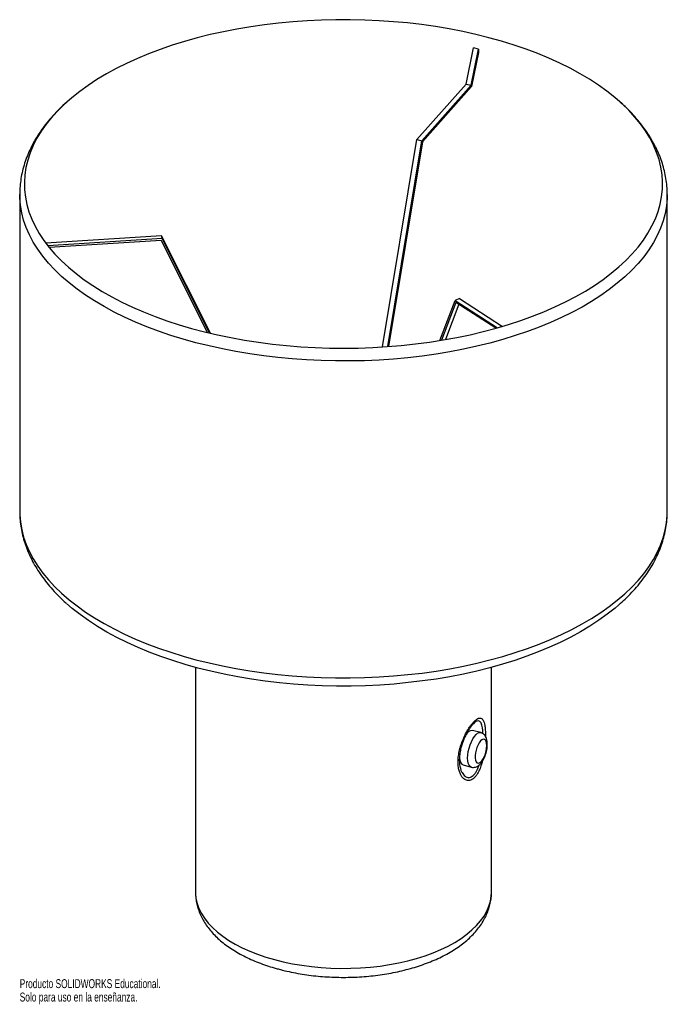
# Paper-space layout '_Trimétrica' of a CAD drawing. Header units: millimetres. Extents: x -296 to 54, y -283 to 249.
import ezdxf

# ---------------------------------------------------------------- set-up
doc = ezdxf.new("R2010")
doc.units = ezdxf.units.MM
doc.styles.add('SLDTEXTSTYLE0', font='TXT', dxfattribs={"width": 0.7})

psp = doc.layouts.new('_Trimétrica')

# ---------------------------------------------------------------- linework, layer by layer
at = {"color": 7, "linetype": 'Continuous', "lineweight": 25}
for p, q in [((-54.53, 214.23), (-50.51, 233.78)), ((-51.8, 213.59), (-47.78, 233.14)), ((-47.78, 231.37), (-51.56, 213.01)), ((-47.78, 233.14), (-50.51, 233.78)), ((-47.78, 233.14), (-47.78, 231.37)), ((-81.08, 184.28), (-54.53, 214.23)), ((-78.35, 183.64), (-51.8, 213.59)), ((-54.53, 214.23), (-51.8, 213.59)), ((-51.56, 213.01), (-78.08, 183.09)), ((-99.64, 72.08), (-81.08, 184.28)), ((-96.78, 72.27), (-78.35, 183.64)), ((-78.08, 183.09), (-96.41, 72.3)), ((-81.08, 184.28), (-78.35, 183.64)), ((-295.77, 154.58), (-295.77, -16.85)), ((54.23, -16.85), (54.23, 154.58)), ((54.23, 154.58), (54.23, 154.46)), ((-219.1, 132.22), (-281.72, 128.28)), ((-218.73, 130.69), (-280.57, 126.8)), ((-279.92, 125.98), (-219.39, 129.79)), ((-219.39, 129.79), (-194.37, 79.9)), ((-218.73, 130.69), (-219.1, 132.22)), ((-192.64, 79.49), (-219.1, 132.22)), ((-193.1, 79.6), (-218.73, 130.69)), ((-68.69, 75.55), (-60.44, 97.28)), ((-60.03, 96.15), (-67.8, 75.7)), ((-58.09, 98.24), (-60.44, 97.28)), ((-60.44, 97.28), (-37.54, 82.43)), ((-38.46, 82.17), (-60.03, 96.15)), ((-58.09, 98.24), (-34.89, 83.2)), ((-58.44, 95.12), (-65.67, 76.06)), ((54.23, -17.09), (54.23, -16.85)), ((-200.77, -101.23), (-200.77, -222.85)), ((-40.77, -222.85), (-40.77, -101.23)), ((-46.59, -136.54), (-51.02, -135.33)), ((-56.09, -154.01), (-51.67, -155.22))]:
    psp.add_line(p, q, dxfattribs=at)
at = {"color": 7, "linetype": 'Continuous', "lineweight": 25, "flags": 128}
for points in [[(-49.14, 241.07), (-56.31, 242.66), (-63.6, 244.08), (-71.02, 245.32), (-78.53, 246.39), (-86.13, 247.29), (-93.8, 248), (-101.53, 248.54), (-109.3, 248.9), (-117.09, 249.08), (-124.88, 249.07), (-132.67, 248.88), (-140.43, 248.52), (-148.16, 247.97), (-155.83, 247.24), (-163.42, 246.34), (-170.93, 245.26), (-178.34, 244), (-185.63, 242.58), (-192.78, 240.98), (-199.79, 239.23), (-206.64, 237.31), (-213.31, 235.23), (-219.8, 233), (-226.08, 230.62), (-232.15, 228.1), (-237.98, 225.43), (-243.58, 222.64), (-248.93, 219.72), (-254.02, 216.67), (-258.83, 213.52), (-263.36, 210.25), (-267.61, 206.88), (-271.55, 203.41), (-275.18, 199.86), (-278.5, 196.23), (-281.49, 192.52), (-284.16, 188.75), (-286.49, 184.91), (-288.49, 181.03), (-290.14, 177.11), (-291.44, 173.15), (-292.4, 169.16), (-293.01, 165.16), (-293.26, 161.15), (-293.16, 157.13), (-292.71, 153.12), (-291.91, 149.13), (-290.76, 145.16), (-289.26, 141.21), (-287.42, 137.31), (-285.24, 133.46), (-282.72, 129.66), (-279.87, 125.92), (-276.7, 122.25), (-273.2, 118.66), (-269.4, 115.16), (-265.29, 111.74), (-260.89, 108.43), (-256.2, 105.22), (-251.23, 102.13), (-246, 99.15), (-240.51, 96.3), (-234.78, 93.58), (-228.81, 90.99), (-222.62, 88.55), (-216.23, 86.25), (-209.64, 84.1), (-202.87, 82.11), (-195.93, 80.28), (-188.83, 78.62), (-181.6, 77.12), (-174.24, 75.78), (-166.78, 74.63), (-159.22, 73.64), (-151.58, 72.84), (-143.88, 72.21), (-136.13, 71.76), (-128.35, 71.49), (-120.56, 71.41), (-112.76, 71.5), (-104.99, 71.78), (-97.24, 72.24), (-89.54, 72.88), (-81.91, 73.69), (-74.35, 74.68), (-66.89, 75.85), (-59.54, 77.19), (-52.32, 78.7), (-45.23, 80.38), (-38.3, 82.22), (-31.54, 84.22), (-24.96, 86.37), (-18.58, 88.68), (-12.4, 91.13), (-6.45, 93.72), (-0.73, 96.45), (4.75, 99.31), (9.97, 102.29), (14.92, 105.39), (19.59, 108.61), (23.98, 111.93), (28.07, 115.35), (31.86, 118.86), (35.34, 122.45), (38.49, 126.12), (41.32, 129.86), (43.83, 133.67), (45.99, 137.52), (47.81, 141.43), (49.29, 145.37), (50.42, 149.34), (51.21, 153.34), (51.64, 157.35), (51.72, 161.37), (51.44, 165.38), (50.82, 169.38), (49.84, 173.37), (48.51, 177.32), (46.84, 181.24), (44.83, 185.12), (42.48, 188.95), (39.79, 192.72), (36.78, 196.43), (33.45, 200.06), (29.8, 203.61), (25.84, 207.07), (21.58, 210.43), (17.04, 213.69), (12.21, 216.84), (7.1, 219.88), (1.74, 222.8), (-3.87, 225.58), (-9.72, 228.24), (-15.8, 230.75), (-22.09, 233.12), (-28.59, 235.35), (-35.27, 237.41), (-42.13, 239.33), (-49.14, 241.07)], [(-192.4, -103.34), (-199.42, -101.59), (-206.27, -99.68), (-212.96, -97.61), (-219.45, -95.39), (-225.74, -93.02), (-231.82, -90.51), (-237.67, -87.85), (-243.28, -85.07), (-248.65, -82.15), (-253.75, -79.11), (-258.58, -75.96), (-263.12, -72.7), (-267.38, -69.33), (-270.41, -66.72)], [(28.02, -67.47), (26.06, -69.15), (21.82, -72.52), (17.29, -75.79), (12.48, -78.94), (7.39, -81.99), (2.04, -84.91), (-3.56, -87.7), (-9.4, -90.37), (-15.46, -92.89), (-21.74, -95.27), (-28.23, -97.5), (-34.9, -99.57), (-41.75, -101.49), (-48.76, -103.25), (-55.91, -104.85), (-63.2, -106.27), (-70.61, -107.53), (-78.12, -108.61), (-85.72, -109.51), (-93.38, -110.24), (-101.11, -110.79), (-108.87, -111.15), (-116.66, -111.34), (-124.46, -111.34), (-132.25, -111.17), (-140.01, -110.81), (-147.74, -110.27), (-155.41, -109.56), (-163.01, -108.66), (-170.52, -107.59), (-177.94, -106.34), (-185.23, -104.93), (-192.4, -103.34)], [(-53.4, -136.23), (-53.83, -136.48), (-54.07, -136.66)], [(-43.36, -143.56), (-43.45, -142.32), (-43.69, -141.31), (-44.09, -140.59), (-44.62, -140.19), (-45.25, -140.14), (-45.94, -140.43), (-46.66, -141.06), (-47.37, -141.99), (-48.04, -143.16), (-48.62, -144.52), (-49.08, -145.99), (-49.41, -147.5), (-49.58, -148.95), (-49.58, -150.28), (-49.41, -151.41), (-49.08, -152.28), (-48.62, -152.85), (-48.04, -153.08), (-47.37, -152.95), (-46.66, -152.49), (-45.94, -151.71), (-45.25, -150.65), (-44.62, -149.37), (-44.09, -147.95), (-43.69, -146.45), (-43.45, -144.96), (-43.36, -143.56)], [(-58.16, -151.02), (-57.98, -151.5), (-57.69, -152.04)], [(-58.07, -149.13), (-57.99, -150.62), (-57.73, -151.92), (-57.31, -152.95), (-56.75, -153.66), (-56.09, -154.01)]]:
    psp.add_lwpolyline(points, dxfattribs=at)
at = {"color": 8, "linetype": 'Continuous', "lineweight": 25, "flags": 128}
for points in [[(-193.44, 72.59), (-200.51, 74.35), (-207.41, 76.27), (-214.15, 78.35), (-220.69, 80.59), (-227.04, 82.97), (-233.17, 85.5), (-239.07, 88.17), (-244.74, 90.97), (-250.16, 93.9), (-255.31, 96.95), (-260.2, 100.11), (-264.8, 103.39), (-269.12, 106.77), (-273.13, 110.25), (-276.84, 113.81), (-280.24, 117.46), (-283.31, 121.18), (-286.06, 124.97), (-288.47, 128.82), (-290.54, 132.72), (-292.28, 136.66), (-293.67, 140.65), (-294.71, 144.65), (-295.4, 148.68), (-295.73, 152.72), (-295.77, 154.66)], [(54.23, 154.46), (54.18, 152.39), (53.81, 148.35), (53.09, 144.33), (52.02, 140.32), (50.61, 136.34), (48.85, 132.4), (46.74, 128.5), (44.3, 124.66), (41.53, 120.87), (38.43, 117.16), (35.01, 113.52), (31.28, 109.96), (27.23, 106.49), (22.9, 103.12), (18.27, 99.85), (13.36, 96.69), (8.18, 93.65), (2.75, 90.73), (-2.94, 87.94), (-8.86, 85.29), (-15.01, 82.77), (-21.38, 80.4), (-27.94, 78.18), (-34.69, 76.11), (-41.61, 74.2), (-48.69, 72.45), (-55.92, 70.87), (-63.28, 69.45), (-70.75, 68.21), (-78.32, 67.14), (-85.98, 66.25), (-93.71, 65.53), (-101.5, 65), (-109.32, 64.64), (-117.17, 64.47), (-125.02, 64.48), (-132.86, 64.67), (-140.68, 65.04), (-148.46, 65.59), (-156.19, 66.32), (-163.84, 67.22), (-171.41, 68.31), (-178.87, 69.56), (-186.22, 70.99), (-193.44, 72.59)], [(-295.77, -16.85), (-295.73, -18.71), (-295.4, -22.75), (-294.71, -26.78), (-293.67, -30.79), (-292.28, -34.77), (-290.54, -38.71), (-288.47, -42.61), (-286.06, -46.46), (-283.31, -50.25), (-280.24, -53.98), (-276.84, -57.62), (-273.13, -61.19), (-269.12, -64.66), (-264.8, -68.04), (-260.2, -71.32), (-255.31, -74.49), (-250.16, -77.54), (-244.74, -80.47), (-239.07, -83.27), (-233.17, -85.93), (-227.04, -88.46), (-220.69, -90.85), (-214.15, -93.08), (-207.41, -95.16), (-200.51, -97.08), (-193.44, -98.85)], [(-193.44, -98.85), (-186.22, -100.44), (-178.87, -101.87), (-171.41, -103.13), (-163.84, -104.21), (-156.19, -105.12), (-148.46, -105.85), (-140.68, -106.4), (-132.86, -106.77), (-125.02, -106.96), (-117.17, -106.96), (-109.32, -106.79), (-101.5, -106.43), (-93.71, -105.9), (-85.98, -105.18), (-78.32, -104.29), (-70.75, -103.22), (-63.28, -101.98), (-55.92, -100.57), (-48.69, -98.98), (-41.61, -97.23), (-34.69, -95.32), (-27.94, -93.26), (-21.38, -91.03), (-15.01, -88.66), (-8.86, -86.15), (-2.94, -83.49), (2.75, -80.7), (8.18, -77.78), (13.36, -74.74), (18.27, -71.58), (22.9, -68.32), (27.23, -64.94), (31.28, -61.48), (35.01, -57.92), (38.43, -54.28), (41.53, -50.56), (44.3, -46.78), (46.74, -42.93), (48.85, -39.03), (50.61, -35.09), (52.02, -31.11), (53.09, -27.11), (53.81, -23.08), (54.18, -19.04), (54.23, -17.09)], [(-51.69, -155.21), (-52.33, -154.86), (-52.89, -154.15), (-53.31, -153.12), (-53.56, -151.82), (-53.65, -150.29), (-53.56, -148.58), (-53.31, -146.77), (-52.89, -144.93), (-52.33, -143.13), (-51.64, -141.43), (-50.86, -139.9), (-50.01, -138.6), (-49.13, -137.58), (-48.25, -136.88), (-47.4, -136.52), (-46.62, -136.53), (-46.59, -136.54)], [(-200.77, -222.85), (-200.76, -223.5), (-200.5, -226.25), (-199.88, -228.98), (-198.91, -231.69), (-197.59, -234.36), (-195.92, -236.97), (-193.92, -239.53), (-191.59, -242.01), (-188.95, -244.4), (-186, -246.7), (-182.77, -248.89), (-179.25, -250.96), (-175.47, -252.91), (-171.45, -254.73), (-167.2, -256.4), (-162.75, -257.92), (-158.11, -259.29)], [(-158.11, -259.29), (-153.3, -260.49), (-148.34, -261.52), (-143.27, -262.39), (-138.09, -263.07), (-132.83, -263.58), (-127.52, -263.9), (-122.18, -264.04), (-116.84, -264), (-111.51, -263.77), (-106.22, -263.36), (-101, -262.77), (-95.87, -262), (-90.84, -261.06), (-85.96, -259.94), (-81.22, -258.66), (-76.67, -257.22), (-72.31, -255.63), (-68.16, -253.89), (-64.26, -252.01), (-60.6, -250), (-57.21, -247.87), (-54.11, -245.63), (-51.3, -243.28), (-48.81, -240.85), (-46.64, -238.33), (-44.79, -235.75), (-43.29, -233.1), (-42.13, -230.42), (-41.33, -227.69), (-40.88, -224.95), (-40.77, -222.85)]]:
    psp.add_lwpolyline(points, dxfattribs=at)
at = {"color": 7, "linetype": 'Continuous', "lineweight": 25}
psp.add_arc((-51, -139.27), 3.94, 90.2737, 153.4679, dxfattribs=at)
for points, knots in [([(-269.98, 204.8), (-270.47, 204.37), (-272.31, 202.78), (-275.22, 199.92), (-278.68, 196.22), (-281.82, 192.42), (-284.66, 188.54), (-287.19, 184.59), (-289.39, 180.58), (-291.27, 176.52), (-292.83, 172.43), (-294.06, 168.32), (-294.97, 164.19), (-295.53, 160.05), (-295.78, 156.88), (-295.75, 155.09), (-295.74, 154.67)], [0, 0, 0, 0, 0.030052, 0.111673, 0.193061, 0.27412, 0.354747, 0.43484, 0.514311, 0.593099, 0.671176, 0.748559, 0.82531, 0.901533, 0.977363, 1, 1, 1, 1]), ([(54.21, 154.44), (54.22, 154.62), (54.27, 156.17), (54.07, 159.1), (53.59, 163.21), (52.77, 167.29), (51.64, 171.35), (50.2, 175.37), (48.45, 179.36), (46.39, 183.3), (44.02, 187.19), (41.33, 191.03), (38.35, 194.8), (35.05, 198.49), (31.93, 201.67), (29.8, 203.58), (28.97, 204.33)], [0, 0, 0, 0, 0.0099371, 0.0860065, 0.1620622, 0.2382585, 0.3147628, 0.3917201, 0.4692446, 0.5474125, 0.6262586, 0.7057768, 0.7859247, 0.8666314, 0.9478082, 1, 1, 1, 1]), ([(-295.74, -16.9), (-295.74, -17.82), (-295.73, -20.11), (-295.37, -23.76), (-294.69, -27.86), (-293.69, -31.93), (-292.38, -35.96), (-290.76, -39.97), (-288.83, -43.93), (-286.59, -47.84), (-284.03, -51.7), (-281.17, -55.5), (-278.02, -59.23), (-274.53, -62.86), (-272.04, -65.31), (-270.64, -66.51), (-270.58, -66.57)], [0, 0, 0, 0, 0.050939, 0.12733, 0.203788, 0.280487, 0.357584, 0.435207, 0.513449, 0.592362, 0.671959, 0.752209, 0.833054, 0.914409, 0.996181, 1, 1, 1, 1]), ([(28.13, -67.36), (29.27, -66.34), (31.72, -64.15), (35.16, -60.65), (38.48, -56.91), (41.5, -53.07), (44.21, -49.16), (46.61, -45.19), (48.68, -41.16), (50.42, -37.09), (51.84, -32.99), (52.94, -28.86), (53.7, -24.73), (54.15, -20.82), (54.19, -18.28), (54.21, -17.13)], [0, 0, 0, 0, 0.070508, 0.151786, 0.232794, 0.31343, 0.393593, 0.473184, 0.552127, 0.630371, 0.707909, 0.784776, 0.86105, 0.936851, 1, 1, 1, 1]), ([(-50.51, -131.69), (-50.88, -132.08), (-51.6, -132.87), (-52.72, -134.45), (-53.81, -136.23), (-54.9, -138.32), (-55.94, -140.69), (-56.64, -142.69), (-57.27, -144.78), (-57.78, -146.97), (-58.15, -149.72), (-58.19, -152.29), (-58, -154.31), (-57.71, -155.36), (-57.6, -155.73)], [0, 0, 0, 0, 0.078452, 0.156948, 0.234895, 0.312904, 0.407712, 0.502596, 0.532368, 0.637432, 0.742523, 0.843651, 0.944775, 1, 1, 1, 1]), ([(-43.02, -142.83), (-43.02, -142.56), (-43.04, -141.72), (-43.22, -140.48), (-43.62, -139.22), (-44.21, -138.18), (-44.96, -137.36), (-45.77, -136.8), (-46.36, -136.63), (-46.6, -136.57)], [0, 0, 0, 0, 0.100047, 0.299723, 0.47703, 0.630326, 0.771689, 0.907993, 1, 1, 1, 1]), ([(-51.72, -155.19), (-51.68, -155.2), (-51.3, -155.36), (-50.49, -155.39), (-49.42, -155.24), (-48.43, -154.83), (-47.5, -154.21), (-46.6, -153.34), (-45.73, -152.19), (-44.93, -150.8), (-44.25, -149.25), (-43.71, -147.63), (-43.31, -145.98), (-43.06, -144.35), (-43.03, -143.33), (-43.02, -142.83)], [0, 0, 0, 0, 0.00762, 0.077698, 0.144493, 0.21175, 0.283798, 0.365046, 0.457008, 0.551928, 0.644104, 0.734322, 0.823931, 0.914049, 1, 1, 1, 1]), ([(-200.73, -222.79), (-200.74, -223.22), (-200.78, -224.65), (-200.5, -227.08), (-199.91, -230.04), (-199.01, -232.95), (-197.8, -235.81), (-196.29, -238.62), (-194.48, -241.36), (-192.37, -244.02), (-189.95, -246.61), (-187.24, -249.1), (-184.25, -251.48), (-180.98, -253.74), (-177.47, -255.86), (-173.73, -257.83), (-169.79, -259.66), (-165.67, -261.32), (-161.45, -262.8), (-158.21, -263.79), (-156.42, -264.28), (-156.06, -264.38)], [0, 0, 0, 0, 0.022344, 0.074302, 0.126263, 0.178549, 0.231468, 0.285277, 0.340164, 0.39622, 0.453422, 0.51164, 0.570657, 0.630225, 0.690104, 0.750094, 0.81003, 0.86984, 0.929489, 0.985794, 1, 1, 1, 1]), ([(-156.06, -264.38), (-155.26, -264.59), (-152.94, -265.21), (-149.02, -266.1), (-144.26, -266.99), (-139.42, -267.72), (-134.51, -268.28), (-129.55, -268.66), (-124.56, -268.88), (-119.56, -268.92), (-114.56, -268.8), (-109.59, -268.5), (-104.66, -268.03), (-99.78, -267.39), (-94.99, -266.58), (-90.28, -265.61), (-85.69, -264.47), (-81.22, -263.17), (-76.89, -261.7), (-72.73, -260.07), (-68.73, -258.29), (-64.93, -256.34), (-61.34, -254.23), (-57.97, -251.97), (-54.84, -249.56), (-51.99, -247.01), (-49.43, -244.32), (-47.18, -241.53), (-45.25, -238.64), (-43.67, -235.68), (-42.43, -232.67), (-41.52, -229.64), (-40.98, -226.6), (-40.74, -224.31), (-40.79, -223.04), (-40.8, -222.79)], [0, 0, 0, 0, 0.0168824, 0.0487261, 0.080499, 0.1122095, 0.14387, 0.175493, 0.207091, 0.2386767, 0.2702625, 0.3018579, 0.3334744, 0.3651252, 0.3968232, 0.428582, 0.4604154, 0.4923367, 0.5243589, 0.5564927, 0.588745, 0.6211157, 0.6535927, 0.6861455, 0.7186982, 0.7511395, 0.7833317, 0.8151172, 0.8463473, 0.8769173, 0.9067914, 0.9360086, 0.9646702, 0.9929209, 1, 1, 1, 1])]:
    psp.add_open_spline(points, degree=3, knots=knots, dxfattribs=at)
at = {"color": 8, "linetype": 'Continuous', "lineweight": 25}
for points, knots in [([(-45.78, -152.2), (-45.85, -152.51), (-46.17, -153.82), (-46.84, -155.71), (-47.78, -157.81), (-48.74, -159.44), (-49.81, -160.78), (-50.91, -161.73), (-52.04, -162.3), (-53.14, -162.51), (-54.22, -162.39), (-55.29, -161.91), (-56.29, -161.06), (-57.23, -159.8), (-58.01, -158.12), (-58.59, -155.99), (-58.87, -153.47), (-58.82, -150.62), (-58.4, -147.53), (-57.81, -145.08), (-57.1, -142.74), (-56.29, -140.51), (-55.12, -137.89), (-53.88, -135.56), (-52.66, -133.58), (-51.39, -131.84), (-50.2, -130.48), (-49.1, -129.51), (-48.14, -128.91), (-47.28, -128.64), (-46.52, -128.69), (-45.85, -129.08), (-45.25, -129.83), (-44.76, -130.98), (-44.38, -132.59), (-44.12, -134.65), (-44, -136.68), (-44.03, -138.09), (-44.04, -138.57)], [0, 0, 0, 0, 0.010619, 0.044605, 0.070058, 0.096184, 0.121793, 0.148189, 0.172159, 0.196728, 0.221625, 0.24707, 0.275051, 0.303654, 0.335539, 0.368227, 0.403159, 0.439109, 0.475362, 0.512773, 0.523219, 0.5561, 0.589973, 0.617283, 0.645319, 0.672924, 0.701473, 0.726108, 0.751435, 0.775545, 0.800209, 0.826517, 0.853398, 0.88341, 0.914126, 0.947799, 0.98239, 1, 1, 1, 1]), ([(-45.39, -137.13), (-45.4, -136.7), (-45.44, -135.54), (-45.62, -133.99), (-45.92, -132.49), (-46.43, -131.07), (-47.28, -130.1), (-48.47, -130.17), (-49.58, -130.82), (-50.2, -131.4), (-50.51, -131.69)], [0, 0, 0, 0, 0.073698, 0.201114, 0.316401, 0.431645, 0.631931, 0.814063, 0.907045, 1, 1, 1, 1]), ([(-57.6, -155.73), (-57.54, -155.99), (-57.33, -156.89), (-56.76, -158.09), (-55.95, -159.31), (-54.79, -160.39), (-53.19, -160.98), (-51.51, -160.47), (-50.22, -159.37), (-49.28, -158.19), (-48.45, -156.71), (-47.83, -155.34), (-47.55, -154.41), (-47.46, -154.11)], [0, 0, 0, 0, 0.041422, 0.144864, 0.235228, 0.325547, 0.48471, 0.636888, 0.718414, 0.799945, 0.881166, 0.962439, 1, 1, 1, 1])]:
    psp.add_open_spline(points, degree=3, knots=knots, dxfattribs=at)

# ---------------------------------------------------------------- texts
at = {"color": 7, "linetype": 'Continuous', "char_height": 4.8336, "attachment_point": 1, "style": 'SLDTEXTSTYLE0'}
for s, insert in [('Producto SOLIDWORKS Educational.', (-295.77, -269.89)), ('Solo para uso en la enseñanza.', (-295.77, -277.14))]:
    psp.add_mtext(s, dxfattribs=dict(at, insert=insert))

doc.saveas('drawing.dxf')
